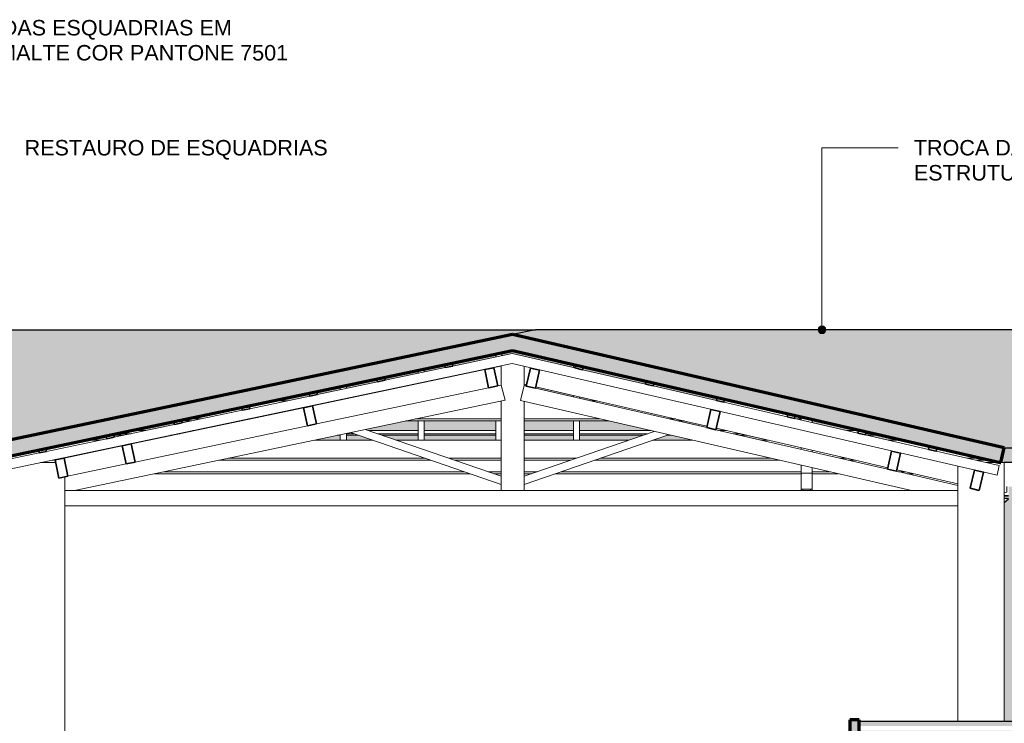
# Model space of a CAD drawing. Header units: millimetres. Extents: x -4967 to 47670, y -1932 to 8822.
# Tile 11 of 14: x 24518 to 30896, y 3641 to 8196. Entities that reach past the tile are written whole.
import ezdxf

# ---------------------------------------------------------------- set-up
doc = ezdxf.new("R2010")
doc.units = ezdxf.units.MM
for name, color, linetype, lineweight in [('A-GENM', 13, 'Continuous', 18), ('A-GLAZ-CWMG', 51, 'Continuous', 18), ('A-ROOF', 132, 'Continuous', 25), ('A-ROOF-PATT', 132, 'Continuous', 25), ('A-WALL', 113, 'Continuous', 18), ('G-ANNO-TEXT', 231, 'Continuous', 9)]:
    doc.layers.add(name, color=color, linetype=linetype, lineweight=lineweight)
doc.styles.add('Arial_3', font='arial.ttf', dxfattribs={"height": 100})

# ---------------------------------------------------------------- blocks, each defined once
blk = doc.blocks.new('Rectangular Mullion - 6x12 cm-3934083-ELEVAÇÃO 6 - MANTER _ CONSTRUIR')
at = {"layer": 'A-GLAZ-CWMG'}
for p, q in [((14404.8, 5728.7), (14502, 5728.7)), ((14808.6, 5728.7), (14818.4, 5728.7)), ((16465.1, 5728.7), (16508.6, 5728.7)), ((17332.1, 5728.7), (17380.3, 5728.7)), ((13817.2, 5598.7), (13883, 5598.7)), ((13943.6, 5611.5), (13846.4, 5611.5)), ((14189.5, 5598.7), (14199.4, 5598.7)), ((14259.9, 5611.5), (14250.1, 5611.5)), ((15269.8, 5598.7), (15886.8, 5598.7)), ((15886.8, 5611.5), (15330.4, 5611.5)), ((16528.8, 5611.5), (16036.8, 5611.5)), ((16036.8, 5598.7), (16584.1, 5598.7)), ((17018.5, 5611.5), (16975, 5611.5)), ((17030.3, 5598.7), (17073.8, 5598.7)), ((17831.1, 5611.5), (17800.4, 5611.5)), ((17901.1, 5598.7), (17945.5, 5598.7))]:
    blk.add_line(p, q, dxfattribs=at)
blk = doc.blocks.new('Rectangular Mullion - 2x5 cm-4253626-ELEVAÇÃO 6 - MANTER _ CONSTRUIR')
at = {"layer": 'A-GLAZ-CWMG', "lineweight": 35}
for p, q in [((18660.4, 5434.2), (18656, 5414.7)), ((18709.2, 5422.9), (18660.4, 5434.2)), ((18704.7, 5403.5), (18709.2, 5422.9)), ((18656, 5414.7), (18704.7, 5403.5))]:
    blk.add_line(p, q, dxfattribs=at)
blk = doc.blocks.new('Rectangular Mullion - 2x5 cm-4253628-ELEVAÇÃO 6 - MANTER _ CONSTRUIR')
at = {"layer": 'A-GLAZ-CWMG'}
for p, q in [((13378.9, 5505.5), (13439.1, 5505.5)), ((13489.6, 5516.1), (13392.4, 5516.1)), ((13485.4, 5535.7), (13582.7, 5535.7)), ((13745.6, 5505.5), (13755.5, 5505.5)), ((13806, 5516.1), (13796.1, 5516.1)), ((13889.2, 5535.7), (13899, 5535.7)), ((14825.9, 5505.5), (14845.4, 5505.5)), ((14933.2, 5516.1), (14885.4, 5516.1)), ((14885.4, 5505.5), (14964, 5505.5)), ((15030, 5535.7), (15348.9, 5535.7)), ((15348.9, 5516.1), (15086.8, 5516.1)), ((15117.6, 5505.5), (15348.9, 5505.5)), ((15388.9, 5535.7), (15852.3, 5535.7)), ((15852.3, 5516.1), (15388.9, 5516.1)), ((15388.9, 5505.5), (15852.3, 5505.5)), ((16036.8, 5535.7), (16355.8, 5535.7)), ((16355.8, 5516.1), (16036.8, 5516.1)), ((16036.8, 5505.5), (16355.8, 5505.5)), ((16395.8, 5535.7), (16858.4, 5535.7)), ((16836.8, 5516.1), (16395.8, 5516.1)), ((16395.8, 5505.5), (16806.1, 5505.5)), ((16959.6, 5505.5), (16989.4, 5505.5)), ((17304.5, 5535.7), (17348, 5535.7)), ((17433, 5516.1), (17389.5, 5516.1)), ((17435.6, 5505.5), (17479.1, 5505.5)), ((18129.9, 5535.7), (18201.3, 5535.7)), ((18219.1, 5535.7), (18219.7, 5535.7)), ((18304.7, 5516.1), (18248.1, 5516.1)), ((18261, 5505.5), (18350.8, 5505.5))]:
    blk.add_line(p, q, dxfattribs=at)
blk = doc.blocks.new('Rectangular Mullion - 2x5 cm-4253634-ELEVAÇÃO 6 - MANTER _ CONSTRUIR')
at = {"layer": 'A-GLAZ-CWMG', "lineweight": 35}
for p, q in [((12938.7, 5420.9), (12889.8, 5410.6)), ((12889.8, 5410.6), (12893.9, 5391)), ((12893.9, 5391), (12942.8, 5401.3)), ((12942.8, 5401.3), (12938.7, 5420.9))]:
    blk.add_line(p, q, dxfattribs=at)
blk = doc.blocks.new('Rectangular Mullion - 2x5 cm-4253637-ELEVAÇÃO 6 - MANTER _ CONSTRUIR')
at = {"layer": 'A-GLAZ-CWMG', "lineweight": 35}
for p, q in [((18202.2, 5539.5), (18197.7, 5520.1)), ((18197.7, 5520.1), (18246.5, 5508.8)), ((18250.9, 5528.3), (18202.2, 5539.5)), ((18246.5, 5508.8), (18250.9, 5528.3))]:
    blk.add_line(p, q, dxfattribs=at)
blk = doc.blocks.new('Rectangular Mullion - 2x5 cm-4253638-ELEVAÇÃO 6 - MANTER _ CONSTRUIR')
at = {"layer": 'A-GLAZ-CWMG', "lineweight": 35}
for p, q in [((17744, 5644.9), (17739.5, 5625.4)), ((17739.5, 5625.4), (17788.2, 5614.2)), ((17792.7, 5633.7), (17744, 5644.9)), ((17788.2, 5614.2), (17792.7, 5633.7))]:
    blk.add_line(p, q, dxfattribs=at)
blk = doc.blocks.new('Rectangular Mullion - 2x5 cm-4253639-ELEVAÇÃO 6 - MANTER _ CONSTRUIR')
at = {"layer": 'A-GLAZ-CWMG', "lineweight": 35}
for p, q in [((17285.8, 5750.3), (17281.3, 5730.8)), ((17334.5, 5739.1), (17285.8, 5750.3)), ((17281.3, 5730.8), (17330, 5719.6)), ((17330, 5719.6), (17334.5, 5739.1))]:
    blk.add_line(p, q, dxfattribs=at)
blk = doc.blocks.new('Rectangular Mullion - 2x5 cm-4253640-ELEVAÇÃO 6 - MANTER _ CONSTRUIR')
at = {"layer": 'A-GLAZ-CWMG', "lineweight": 35}
for p, q in [((16827.5, 5855.7), (16823.1, 5836.2)), ((16823.1, 5836.2), (16871.8, 5825)), ((16876.3, 5844.5), (16827.5, 5855.7)), ((16871.8, 5825), (16876.3, 5844.5))]:
    blk.add_line(p, q, dxfattribs=at)
blk = doc.blocks.new('Rectangular Mullion - 2x5 cm-4253641-ELEVAÇÃO 6 - MANTER _ CONSTRUIR')
at = {"layer": 'A-GLAZ-CWMG', "lineweight": 35}
for p, q in [((16369.3, 5961.1), (16364.8, 5941.6)), ((16364.8, 5941.6), (16413.6, 5930.4)), ((16418.1, 5949.9), (16369.3, 5961.1)), ((16413.6, 5930.4), (16418.1, 5949.9))]:
    blk.add_line(p, q, dxfattribs=at)
blk = doc.blocks.new('Rectangular Mullion - 2x5 cm-4253688-ELEVAÇÃO 6 - MANTER _ CONSTRUIR')
at = {"layer": 'A-GLAZ-CWMG', "lineweight": 35}
for p, q in [((13377.3, 5513), (13328.4, 5502.7)), ((13328.4, 5502.7), (13332.5, 5483.1)), ((13332.5, 5483.1), (13381.4, 5493.4)), ((13381.4, 5493.4), (13377.3, 5513))]:
    blk.add_line(p, q, dxfattribs=at)
blk = doc.blocks.new('Rectangular Mullion - 2x5 cm-4253689-ELEVAÇÃO 6 - MANTER _ CONSTRUIR')
at = {"layer": 'A-GLAZ-CWMG', "lineweight": 35}
for p, q in [((13815.9, 5605.1), (13767, 5594.8)), ((13767, 5594.8), (13771.1, 5575.2)), ((13771.1, 5575.2), (13820, 5585.5)), ((13820, 5585.5), (13815.9, 5605.1))]:
    blk.add_line(p, q, dxfattribs=at)
blk = doc.blocks.new('Rectangular Mullion - 2x5 cm-3922801-ELEVAÇÃO 6 - MANTER _ CONSTRUIR')
at = {"layer": 'A-GLAZ-CWMG', "lineweight": 35}
for p, q in [((14254.5, 5697.2), (14205.5, 5686.9)), ((14205.5, 5686.9), (14209.6, 5667.3)), ((14209.6, 5667.3), (14258.6, 5677.6)), ((14258.6, 5677.6), (14254.5, 5697.2))]:
    blk.add_line(p, q, dxfattribs=at)
blk = doc.blocks.new('Rectangular Mullion - 2x5 cm-4253690-ELEVAÇÃO 6 - MANTER _ CONSTRUIR')
at = {"layer": 'A-GLAZ-CWMG', "lineweight": 35}
for p, q in [((14693, 5789.3), (14644.1, 5779)), ((14644.1, 5779), (14648.2, 5759.4)), ((14648.2, 5759.4), (14697.1, 5769.7)), ((14697.1, 5769.7), (14693, 5789.3))]:
    blk.add_line(p, q, dxfattribs=at)
blk = doc.blocks.new('Rectangular Mullion - 2x5 cm-4253691-ELEVAÇÃO 6 - MANTER _ CONSTRUIR')
at = {"layer": 'A-GLAZ-CWMG', "lineweight": 35}
for p, q in [((15131.6, 5881.4), (15082.7, 5871.1)), ((15082.7, 5871.1), (15086.8, 5851.5)), ((15135.7, 5861.8), (15131.6, 5881.4)), ((15086.8, 5851.5), (15135.7, 5861.8))]:
    blk.add_line(p, q, dxfattribs=at)
blk = doc.blocks.new('Rectangular Mullion - 2x5 cm-4253692-ELEVAÇÃO 6 - MANTER _ CONSTRUIR')
at = {"layer": 'A-GLAZ-CWMG', "lineweight": 35}
for p, q in [((15570.2, 5973.5), (15521.3, 5963.2)), ((15521.3, 5963.2), (15525.4, 5943.6)), ((15525.4, 5943.6), (15574.3, 5953.9)), ((15574.3, 5953.9), (15570.2, 5973.5))]:
    blk.add_line(p, q, dxfattribs=at)
blk = doc.blocks.new('Rectangular Mullion - 6x12 cm-3933649-ELEVAÇÃO 6 - MANTER _ CONSTRUIR')
at = {"layer": 'A-GLAZ-CWMG', "lineweight": 35}
for p, q in [((17246.7, 5672.1), (17219.8, 5555.2)), ((17305.2, 5658.7), (17246.7, 5672.1)), ((17278.3, 5541.7), (17305.2, 5658.7)), ((17219.8, 5555.2), (17278.3, 5541.7))]:
    blk.add_line(p, q, dxfattribs=at)
blk = doc.blocks.new('Rectangular Mullion - 6x12 cm-3934015-ELEVAÇÃO 6 - MANTER _ CONSTRUIR')
at = {"layer": 'A-GLAZ-CWMG', "lineweight": 35}
for p, q in [((14665.9, 5696.7), (14607.2, 5684.4)), ((14607.2, 5684.4), (14631.8, 5566.9)), ((14690.6, 5579.3), (14665.9, 5696.7)), ((14631.8, 5566.9), (14690.6, 5579.3))]:
    blk.add_line(p, q, dxfattribs=at)
blk = doc.blocks.new('Rectangular Mullion - 6x12 cm 2-3933784-ELEVAÇÃO 6 - MANTER _ CONSTRUIR')
at = {"layer": 'A-GLAZ-CWMG'}
for p, q in [((16052.5, 5833.6), (16036.8, 5837.2)), ((17086.1, 5595.9), (16111, 5820.2))]:
    blk.add_line(p, q, dxfattribs=at)
blk = doc.blocks.new('Rectangular Mullion - 6x12 cm 2-3933724-ELEVAÇÃO 6 - MANTER _ CONSTRUIR')
at = {"layer": 'A-GLAZ-CWMG'}
for p, q in [((15851.3, 5945.7), (15840.3, 5943.3)), ((15781.6, 5931), (14676.9, 5699))]:
    blk.add_line(p, q, dxfattribs=at)
blk = doc.blocks.new('Rectangular Mullion - 4x6_3-3931219-ELEVAÇÃO 6 - MANTER _ CONSTRUIR')
at = {"layer": 'A-GLAZ-CWMG'}
for p, q in [((15959.6, 6034.8), (16364.8, 5941.6)), ((19100.1, 5247.9), (15959, 5970.3)), ((16413.6, 5930.4), (16823.1, 5836.2)), ((16871.8, 5825), (17281.3, 5730.9)), ((17330, 5719.7), (17739.5, 5625.5)), ((17788.2, 5614.3), (18197.7, 5520.1)), ((18246.5, 5508.9), (18656, 5414.7)), ((18704.7, 5403.5), (19114.2, 5309.3)), ((19114.2, 5309.3), (19100.1, 5247.9))]:
    blk.add_line(p, q, dxfattribs=at)
blk = doc.blocks.new('Rectangular Mullion - 4x6_3-3931011-ELEVAÇÃO 6 - MANTER _ CONSTRUIR')
at = {"layer": 'A-GLAZ-CWMG'}
for p, q in [((16355.8, 5943.7), (16355.8, 5964.4)), ((16355.8, 5753.9), (16355.8, 5763.9)), ((16395.8, 5744.7), (16395.8, 5754.7)), ((16355.8, 5474.3), (16355.8, 5598.7)), ((16395.8, 5474.3), (16395.8, 5598.7))]:
    blk.add_line(p, q, dxfattribs=at)
blk = doc.blocks.new('Rectangular Mullion - 4x6_3-V11-ELEVAÇÃO 6 - MANTER _ CONSTRUIR')
at = {"layer": 'A-GLAZ-CWMG'}
for p, q in [((15852.3, 6032.7), (15852.3, 6012.3)), ((15892.3, 6020.7), (15892.3, 6041.1)), ((15852.3, 5945.9), (15852.3, 5947.9)), ((15852.3, 5474.3), (15852.3, 5598.7))]:
    blk.add_line(p, q, dxfattribs=at)
blk = doc.blocks.new('Rectangular Mullion - 4x6_3-V12-ELEVAÇÃO 6 - MANTER _ CONSTRUIR')
at = {"layer": 'A-GLAZ-CWMG'}
for p, q in [((15388.9, 5915), (15388.9, 5935.4)), ((15348.9, 5906.6), (15348.9, 5927)), ((15348.9, 5840.1), (15348.9, 5842.2)), ((15388.9, 5848.5), (15388.9, 5850.6)), ((15348.9, 5474.3), (15348.9, 5598.7)), ((15388.9, 5474.3), (15388.9, 5598.7))]:
    blk.add_line(p, q, dxfattribs=at)
blk = doc.blocks.new('Rectangular Mullion - 4x6_3-V13-ELEVAÇÃO 6 - MANTER _ CONSTRUIR')
at = {"layer": 'A-GLAZ-CWMG'}
for p, q in [((14845.4, 5800.8), (14845.4, 5821.3)), ((14885.4, 5809.2), (14885.4, 5829.7)), ((14885.4, 5742.8), (14885.4, 5744.9)), ((14845.4, 5734.4), (14845.4, 5736.5)), ((14845.4, 5474.3), (14845.4, 5509.6)), ((14885.4, 5474.3), (14885.4, 5518))]:
    blk.add_line(p, q, dxfattribs=at)
blk = doc.blocks.new('Rectangular Mullion - 4x6_3-3931220-ELEVAÇÃO 6 - MANTER _ CONSTRUIR')
at = {"layer": 'A-GLAZ-CWMG'}
for p, q in [((15574.3, 5953.9), (15959.6, 6034.8)), ((12517.2, 5247.6), (15959, 5970.3)), ((15135.7, 5861.8), (15525.4, 5943.6)), ((14697.1, 5769.7), (15086.8, 5851.5)), ((14258.6, 5677.6), (14648.2, 5759.4)), ((13820, 5585.5), (14209.6, 5667.3)), ((13381.4, 5493.4), (13771.1, 5575.2)), ((12942.8, 5401.3), (13332.5, 5483.1)), ((12504.3, 5309.2), (12893.9, 5391)), ((12517.2, 5247.6), (12504.3, 5309.2))]:
    blk.add_line(p, q, dxfattribs=at)
blk = doc.blocks.new('Rectangular Mullion - 6x12 cm-4082038-ELEVAÇÃO 6 - MANTER _ CONSTRUIR')
at = {"layer": 'A-GLAZ-CWMG'}
for p, q in [((13193.2, 5474.3), (13290.5, 5474.3)), ((13597, 5474.3), (13606.8, 5474.3)), ((14677.3, 5474.3), (15054.7, 5474.3)), ((15208.2, 5474.3), (15886.8, 5474.3)), ((16036.8, 5474.3), (16715.4, 5474.3)), ((16869, 5474.3), (17125.1, 5474.3)), ((17571.3, 5474.3), (17614.8, 5474.3)), ((18396.7, 5474.3), (18486.5, 5474.3)), ((12978, 5344.3), (12997.6, 5344.3)), ((13048.4, 5357), (13038.6, 5357)), ((14058.3, 5344.3), (15432.2, 5344.3)), ((15395.2, 5357), (14118.9, 5357)), ((15886.8, 5357), (15548.8, 5357)), ((15585.8, 5344.3), (15886.8, 5344.3)), ((16374.8, 5357), (16036.8, 5357)), ((16036.8, 5344.3), (16337.9, 5344.3)), ((16491.5, 5344.3), (17690.3, 5344.3)), ((17635, 5357), (16528.4, 5357)), ((18124.7, 5357), (18081.1, 5357)), ((18136.5, 5344.3), (18180, 5344.3)), ((18996.4, 5357), (18906.6, 5357)), ((18961.9, 5344.3), (19051.7, 5344.3))]:
    blk.add_line(p, q, dxfattribs=at)
blk = doc.blocks.new('Rectangular Mullion - 6x12 cm 2-4082024-ELEVAÇÃO 6 - MANTER _ CONSTRUIR')
at = {"layer": 'A-GLAZ-CWMG'}
for p, q in [((17222, 5564.7), (17086.1, 5595.9)), ((18192.3, 5341.5), (17280.4, 5551.2))]:
    blk.add_line(p, q, dxfattribs=at)
blk = doc.blocks.new('Rectangular Mullion - 6x12 cm-3933667-ELEVAÇÃO 6 - MANTER _ CONSTRUIR')
at = {"layer": 'A-GLAZ-CWMG', "lineweight": 35}
for p, q in [((16077.2, 5941.1), (16050.3, 5824.1)), ((16135.7, 5927.6), (16077.2, 5941.1)), ((16108.8, 5810.7), (16135.7, 5927.6)), ((16050.3, 5824.1), (16108.8, 5810.7))]:
    blk.add_line(p, q, dxfattribs=at)
blk = doc.blocks.new('Rectangular Mullion - 6x12 cm 2-3933760-ELEVAÇÃO 6 - MANTER _ CONSTRUIR')
at = {"layer": 'A-GLAZ-CWMG'}
for p, q in [((15886.8, 5953.1), (15851.3, 5945.7)), ((16039.4, 5862.5), (16036.8, 5862))]:
    blk.add_line(p, q, dxfattribs=at)
blk = doc.blocks.new('Rectangular Mullion - 6x12 cm-3934024-ELEVAÇÃO 6 - MANTER _ CONSTRUIR')
at = {"layer": 'A-GLAZ-CWMG', "lineweight": 35}
for p, q in [((15840.3, 5943.3), (15781.6, 5931)), ((15865, 5825.9), (15840.3, 5943.3)), ((15781.6, 5931), (15806.2, 5813.6)), ((15806.2, 5813.6), (15865, 5825.9))]:
    blk.add_line(p, q, dxfattribs=at)
blk = doc.blocks.new('Rectangular Mullion - 6x12 cm 2-4082025-ELEVAÇÃO 6 - MANTER _ CONSTRUIR')
at = {"layer": 'A-GLAZ-CWMG'}
for p, q in [((18846.1, 5191.1), (18602.4, 5247.2)), ((19146.1, 5258.2), (19147.5, 5257.8)), ((19147.5, 5251.3), (19146.1, 5251.1)), ((19162.8, 5137), (19162.8, 5173.8)), ((19146.1, 5133.8), (19162.8, 5137))]:
    blk.add_line(p, q, dxfattribs=at)
blk = doc.blocks.new('Rectangular Mullion - 6x12 cm-4252338-ELEVAÇÃO 6 - MANTER _ CONSTRUIR')
at = {"layer": 'A-GLAZ-CWMG', "lineweight": 35}
for p, q in [((18416.2, 5403.1), (18389.3, 5286.2)), ((18474.6, 5389.7), (18416.2, 5403.1)), ((18447.7, 5272.7), (18474.6, 5389.7)), ((18389.3, 5286.2), (18447.7, 5272.7))]:
    blk.add_line(p, q, dxfattribs=at)
blk = doc.blocks.new('Rectangular Mullion - 6x12 cm 2-4252870-ELEVAÇÃO 6 - MANTER _ CONSTRUIR')
at = {"layer": 'A-GLAZ-CWMG'}
for p, q in [((14607.2, 5684.4), (13502.5, 5452.4)), ((14676.9, 5699), (14665.9, 5696.7))]:
    blk.add_line(p, q, dxfattribs=at)
blk = doc.blocks.new('Rectangular Mullion - 6x12 cm-4252792-ELEVAÇÃO 6 - MANTER _ CONSTRUIR')
at = {"layer": 'A-GLAZ-CWMG', "lineweight": 35}
for p, q in [((13491.5, 5450.1), (13432.8, 5437.8)), ((13432.8, 5437.8), (13457.5, 5320.3)), ((13516.2, 5332.7), (13491.5, 5450.1)), ((13457.5, 5320.3), (13516.2, 5332.7))]:
    blk.add_line(p, q, dxfattribs=at)
blk = doc.blocks.new('Rectangular Mullion - 6x12 cm metal-4024687-ELEVAÇÃO 6 - MANTER _ CONSTRUIR')
at = {"layer": 'A-GLAZ-CWMG', "lineweight": 25}
h = blk.add_hatch(color=9, dxfattribs=at)
h.paths.add_polyline_path([(18206.1, 3532.6), (18945.8, 3532.6), (18945.8, 3591), (19145.8, 3591), (19145.8, 3532.6), (20166.1, 3532.6), (20166.1, 3567.6), (20156.1, 3567.6), (20156.1, 3592.6), (18206.1, 3592.6), (18206.1, 3543.6)], flags=0)
h.paths.add_polyline_path([(18854.8, 3623.7), (20156.1, 3623.7), (20156.1, 3628.7), (20166.1, 3628.7), (20166.1, 3652.5), (18206.1, 3652.5), (18206.1, 3623.7)], flags=0)
h = blk.add_hatch(color=9, dxfattribs=at)
h.paths.add_polyline_path([(19145.8, 3530.2), (20166.1, 3530.2), (20166.1, 3532.6), (19145.8, 3532.6)], flags=0)
h.paths.add_polyline_path([(18854.8, 3530.2), (18945.8, 3530.2), (18945.8, 3532.6), (18146.1, 3532.6), (18146.1, 3530.2)], flags=0)
at = {"layer": 'A-GLAZ-CWMG', "color": 5, "lineweight": 25}
for p, q in [((20166.1, 3652.5), (18206.1, 3652.5)), ((18146.1, 3530.2), (18146.1, 3532.6)), ((18945.8, 3532.6), (18146.1, 3532.6)), ((18146.1, 3530.2), (18945.8, 3530.2)), ((20166.1, 3532.6), (19145.8, 3532.6)), ((19145.8, 3530.2), (20166.1, 3530.2))]:
    blk.add_line(p, q, dxfattribs=at)
blk = doc.blocks.new('Rectangular Mullion - 6x12 cm metal-4019211-ELEVAÇÃO 6 - MANTER _ CONSTRUIR')
at = {"layer": 'A-GLAZ-CWMG', "lineweight": 25}
for color, points in [(173, [(18206.1, 3543.6), (18206.1, 3663.7), (18146.1, 3663.7), (18146.1, 3543.6)]), (9, [(18146.1, 3532.6), (18206.1, 3532.6), (18206.1, 3543.6), (18146.1, 3543.6)])]:
    blk.add_hatch(color=color, dxfattribs=at).paths.add_polyline_path(points, flags=0)
at = {"layer": 'A-GLAZ-CWMG', "color": 7, "lineweight": 70}
for p, q in [((18206.1, 3663.7), (18146.1, 3663.7)), ((18146.1, 3663.7), (18146.1, 3543.6)), ((18206.1, 3543.6), (18206.1, 3663.7)), ((18146.1, 3543.6), (18206.1, 3543.6))]:
    blk.add_line(p, q, dxfattribs=at)
at = {"layer": 'A-GLAZ-CWMG', "color": 5, "lineweight": 25}
for p, q in [((18146.1, 3543.6), (18146.1, 3532.6)), ((18206.1, 3532.6), (18146.1, 3532.6)), ((18206.1, 3532.6), (18206.1, 3543.6))]:
    blk.add_line(p, q, dxfattribs=at)
blk = doc.blocks.new('tesoura4 - tesoura-4028726-ELEVAÇÃO 6 - MANTER _ CONSTRUIR')
at = {"layer": 'A-GENM'}
for p, q in [((17831.1, 5604.4), (17831.1, 5625)), ((17901.1, 5608.9), (17901.1, 5588.3)), ((17831.1, 5414.5), (17831.1, 5424.6)), ((17901.1, 5408.5), (17901.1, 5398.4)), ((17831.1, 5260.3), (17831.1, 5311.9)), ((17901.1, 5295.8), (17901.1, 5260.3)), ((17831.1, 5157.9), (17831.1, 5260.3)), ((17831.1, 5260.3), (17901.1, 5260.3)), ((17901.1, 5260.3), (17901.1, 5157.9)), ((17831.1, 5147.8), (17831.1, 5157.9)), ((17831.1, 5157.9), (17901.1, 5157.9)), ((17841.1, 5147.8), (17841.1, 5157.9)), ((17891.1, 5157.9), (17891.1, 5147.8)), ((17901.1, 5157.9), (17901.1, 5147.8))]:
    blk.add_line(p, q, dxfattribs=at)
blk = doc.blocks.new('tesoura6 - tesoura-4029236-ELEVAÇÃO 6 - MANTER _ CONSTRUIR')
at = {"layer": 'A-GENM'}
for p, q in [((15886.8, 5955.2), (15886.8, 5830.5)), ((16036.8, 5827.2), (16036.8, 5952.4)), ((15806.2, 5813.6), (14690.6, 5579.3)), ((15886.8, 5830.5), (15865, 5825.9)), ((15912.9, 5733.8), (15886.8, 5830.5)), ((16036.8, 5827.2), (16012.6, 5730.2)), ((16050.3, 5824.1), (16036.8, 5827.2)), ((17219.8, 5555.2), (16108.8, 5810.7)), ((13122.4, 5147.8), (15912.9, 5733.8)), ((15886.8, 5728.3), (15886.8, 5147.8)), ((16012.6, 5730.2), (18544.9, 5147.8)), ((16036.8, 5147.8), (16036.8, 5724.6)), ((14631.8, 5566.9), (13516.2, 5332.7)), ((14911.7, 5523.5), (15886.8, 5187.8)), ((15886.8, 5240.7), (15007.1, 5543.6)), ((16879.5, 5530.8), (16036.8, 5240.7)), ((16036.8, 5187.8), (16971.6, 5509.6)), ((18389.3, 5286.2), (17278.3, 5541.7)), ((13457.5, 5320.3), (13119.6, 5249.4)), ((15886.8, 5187.8), (15886.8, 5240.7)), ((16036.8, 5240.7), (16036.8, 5187.8)), ((18846.1, 5181.1), (18447.7, 5272.7)), ((13061.1, 5147.8), (13122.4, 5147.8)), ((18544.9, 5147.8), (13122.4, 5147.8)), ((15886.8, 5147.8), (16036.8, 5147.8)), ((18544.9, 5147.8), (18846.1, 5147.8))]:
    blk.add_line(p, q, dxfattribs=at)
blk = doc.blocks.new('Rectangular Mullion - 6x12 cm 2-4082030-ELEVAÇÃO 6 - MANTER _ CONSTRUIR')
at = {"layer": 'A-GLAZ-CWMG'}
for p, q in [((18391.4, 5295.7), (18192.3, 5341.5)), ((18602.4, 5247.2), (18449.9, 5282.2))]:
    blk.add_line(p, q, dxfattribs=at)
blk = doc.blocks.new('Rectangular Mullion - 6x12 cm-4082041-ELEVAÇÃO 6 - MANTER _ CONSTRUIR')
at = {"layer": 'A-GLAZ-CWMG'}
for p, q in [((13641.1, 5256.7), (15686.6, 5256.7)), ((15649.7, 5269.4), (13701.7, 5269.4)), ((15886.8, 5269.4), (15803.3, 5269.4)), ((15840.2, 5256.7), (15886.8, 5256.7)), ((16120.4, 5269.4), (16036.8, 5269.4)), ((16036.8, 5256.7), (16083.4, 5256.7)), ((16237, 5256.7), (17831.1, 5256.7)), ((17831.1, 5269.4), (16274, 5269.4)), ((18015.9, 5269.4), (17901.1, 5269.4)), ((17901.1, 5256.7), (18071.2, 5256.7)), ((18505.6, 5269.4), (18462.1, 5269.4)), ((18517.4, 5256.7), (18560.9, 5256.7))]:
    blk.add_line(p, q, dxfattribs=at)
blk = doc.blocks.new('Rectangular Mullion - 6x12 cm-4252393-ELEVAÇÃO 6 - MANTER _ CONSTRUIR')
at = {"layer": 'A-GLAZ-CWMG', "lineweight": 35}
for p, q in [((18953.4, 5279.5), (18926.5, 5162.6)), ((19011.9, 5266.1), (18953.4, 5279.5)), ((18985, 5149.2), (19011.9, 5266.1)), ((18926.5, 5162.6), (18985, 5149.2))]:
    blk.add_line(p, q, dxfattribs=at)
blk = doc.blocks.new('Rectangular Mullion - 6x12 cm 2-4252872-ELEVAÇÃO 6 - MANTER _ CONSTRUIR')
at = {"layer": 'A-GLAZ-CWMG'}
for p, q in [((13432.8, 5437.8), (13055.9, 5358.6)), ((13502.5, 5452.4), (13491.5, 5450.1)), ((13119.6, 5249.4), (13080.6, 5241.2))]:
    blk.add_line(p, q, dxfattribs=at)
blk = doc.blocks.new('Rectangular Mullion - 6x12 cm-4252868-ELEVAÇÃO 6 - MANTER _ CONSTRUIR')
at = {"layer": 'A-GLAZ-CWMG', "lineweight": 35}
for p, q in [((13055.9, 5358.6), (12997.2, 5346.3)), ((13080.6, 5241.2), (13055.9, 5358.6)), ((12997.2, 5346.3), (13021.8, 5228.8)), ((13021.8, 5228.8), (13080.6, 5241.2))]:
    blk.add_line(p, q, dxfattribs=at)
blk = doc.blocks.new('Generic Models 1 - Generic Models 24-4258923-ELEVAÇÃO 6 - MANTER _ CONSTRUIR')
at = {"layer": 'A-GENM', "lineweight": 25}
h = blk.add_hatch(color=9, dxfattribs=at)
h.paths.add_polyline_path([(19231.1, 1030), (19246.1, 1030), (19246.1, 1306.9), (19211.1, 1341.9), (19211.1, 3530.2), (19146.1, 3530.2), (19146.1, 1315), (19181.1, 1280), (19181.1, 1030)], flags=0)
h.paths.add_polyline_path([(19146.1, 3652.5), (19211.1, 3652.5), (19211.1, 5039.4), (19239.6, 5061.9), (19239.6, 5173.8), (19174.6, 5173.8), (19174.6, 5093.4), (19146.1, 5070.9), (19146.1, 3677.6)], flags=0)
at = {"layer": 'A-GENM', "color": 5, "lineweight": 25}
blk.add_line((19146.1, 5070.9), (19174.6, 5093.4), dxfattribs=at)
blk = doc.blocks.new('ORNAMENTO SUPERIOR - ORNAMENTO SUPERIOR-4323885-ELEVAÇÃO 6 - MANTER _ CONSTRUIR')
at = {"layer": 'A-GENM'}
for p, q in [((19146.1, 5287.4), (19147.5, 5287.4)), ((19146.1, 5282.4), (19147.5, 5282.4)), ((19146.1, 5277.4), (19147.5, 5277.4)), ((19146.1, 5267.4), (19147.5, 5267.4)), ((19146.1, 5262.4), (19147.5, 5262.4)), ((19146.1, 5116.7), (19174.6, 5116.7)), ((19146.1, 5106.7), (19174.6, 5106.7)), ((19146.1, 5096.7), (19174.6, 5096.7))]:
    blk.add_line(p, q, dxfattribs=at)

msp = doc.modelspace()

# ---------------------------------------------------------------- hatches: boundary and pattern name
at = {"layer": 'A-ROOF'}
for points in [[(30874.7, 5328.7), (30895.6, 5425.2), (30873.4, 5328.7)], [(31383.5, 5328.7), (42226.1, 5328.7), (42250.3, 5425.2), (30895.6, 5425.2), (30874.7, 5328.7), (30895.6, 5328.7)]]:
    msp.add_hatch(color=191, dxfattribs=at).paths.add_polyline_path(points, flags=0)
at = {"layer": 'A-ROOF-PATT'}
for points in [[(18849.6, 5425.1), (24221.6, 5425.1), (27860, 6189.1), (17916, 6189.1), (17916, 5658.5), (18822.4, 5431.8)], [(36948.4, 5425.2), (42250.3, 5425.2), (39194.3, 6189.2), (27860.4, 6189.2), (27710.6, 6157.8), (30895.6, 5425.2), (33776.3, 5425.2)]]:
    msp.add_hatch(color=191, dxfattribs=at).paths.add_polyline_path(points, flags=0)
at = {"layer": 'A-ROOF-PATT', "lineweight": 18}
h = msp.add_hatch(color=171, dxfattribs=at)
h.paths.add_polyline_path([(30873.4, 5328.7), (30895.6, 5425.2), (27710.6, 6157.8), (24221.6, 5425.1), (24241.8, 5328.8), (24249.6, 5328.8), (27709.6, 6055.4), (30869.1, 5328.7)], flags=0)
h.paths.add_polyline_path([(18822.4, 5328.8), (18825.5, 5328.8), (18849.6, 5425.1), (17916, 5658.5), (17916, 5555.4), (18709, 5357.1)], flags=0)
at = {"layer": 'A-ROOF-PATT'}
h = msp.add_hatch(color=191, dxfattribs=at)
h.paths.add_polyline_path([(18240.3, 5474.3), (18115.4, 5505.5), (18033, 5505.5), (18157.9, 5474.3), (18170.6, 5474.3)], flags=0)
h.paths.add_polyline_path([(28145.3, 5474.3), (28464.9, 5474.3), (28555.5, 5505.5), (28145.3, 5505.5)], flags=0)
h.paths.add_polyline_path([(28721, 5474.3), (28874.6, 5474.3), (28738.9, 5505.5), (28709.1, 5505.5), (28618.5, 5474.3)], flags=0)
h.paths.add_polyline_path([(28105.3, 5474.3), (28105.3, 5505.5), (27786.3, 5505.5), (27786.3, 5474.3), (27860.4, 5474.3)], flags=0)
h.paths.add_polyline_path([(27601.8, 5474.3), (27601.8, 5505.5), (27138.3, 5505.5), (27138.3, 5474.3), (27432.2, 5474.3)], flags=0)
h.paths.add_polyline_path([(26451.1, 5474.3), (26594.8, 5474.3), (26594.8, 5505.5), (26575.4, 5505.5), (26426.8, 5474.3)], flags=0)
h.paths.add_polyline_path([(25346.5, 5474.3), (25356.3, 5474.3), (25505, 5505.5), (25495.1, 5505.5)], flags=0)
h.paths.add_polyline_path([(24942.7, 5474.3), (25039.9, 5474.3), (25082, 5483.1), (25077.9, 5502.7), (25053.1, 5497.5)], flags=0)
h.paths.add_polyline_path([(27098.3, 5474.3), (27098.3, 5505.5), (26867.1, 5505.5), (26957.7, 5474.3)], flags=0)
h.paths.add_polyline_path([(30236, 5474.3), (30100.2, 5505.5), (30010.5, 5505.5), (30146.2, 5474.3)], flags=0)
h.paths.add_polyline_path([(26634.8, 5474.3), (26804.1, 5474.3), (26713.5, 5505.5), (26634.8, 5505.5)], flags=0)
h.paths.add_polyline_path([(29320.7, 5474.3), (29364.3, 5474.3), (29228.6, 5505.5), (29185, 5505.5)], flags=0)
h.paths.add_polyline_path([(25130.9, 5493.4), (25188.6, 5505.5), (25128.4, 5505.5)], flags=0)
h.paths.add_polyline_path([(29054, 5535.7), (29097.5, 5535.7), (29029.9, 5551.2), (29027.7, 5541.7)], flags=0)
h.paths.add_polyline_path([(27860, 5535.7), (28105.3, 5535.7), (28105.3, 5598.7), (27786.3, 5598.7), (27786.3, 5535.7)], flags=0)
h.paths.add_polyline_path([(29950.8, 5535.7), (29951.7, 5539.5), (29694.9, 5598.7), (29650.6, 5598.7), (29650.6, 5588.3), (29879.4, 5535.7), (29947.2, 5535.7)], flags=0)
h.paths.add_polyline_path([(28145.3, 5535.7), (28607.8, 5535.7), (28333.6, 5598.7), (28145.3, 5598.7), (28145.3, 5595.9)], flags=0)
h.paths.add_polyline_path([(27601.8, 5535.7), (27601.8, 5598.7), (27138.3, 5598.7), (27138.3, 5535.7), (27432.2, 5535.7)], flags=0)
h.paths.add_polyline_path([(17994.8, 5535.7), (17934.1, 5550.8), (17930.3, 5535.7), (17970.2, 5535.7)], flags=0)
h.paths.add_polyline_path([(25234.9, 5535.7), (25332.1, 5535.7), (25520.5, 5575.2), (25516.4, 5594.8), (25252, 5539.3)], flags=0)
h.paths.add_polyline_path([(25638.7, 5535.7), (25648.5, 5535.7), (25948.8, 5598.7), (25939, 5598.7), (25846.2, 5579.2)], flags=0)
h.paths.add_polyline_path([(26779.5, 5535.7), (27098.3, 5535.7), (27098.3, 5598.7), (27019.3, 5598.7), (26756.6, 5543.6)], flags=0)
h.paths.add_polyline_path([(28969.3, 5555.2), (28971.5, 5564.7), (28823.3, 5598.7), (28779.7, 5598.7), (28879.7, 5575.8)], flags=0)
h.paths.add_polyline_path([(25569.5, 5585.5), (25632.5, 5598.7), (25566.7, 5598.7)], flags=0)
h.paths.add_polyline_path([(26251.5, 5728.7), (26397.7, 5759.4), (26393.6, 5779), (26154.3, 5728.7)], flags=0)
h.paths.add_polyline_path([(26558, 5728.7), (26567.9, 5728.7), (26594.8, 5734.4), (26594.8, 5736.5)], flags=0)
h.paths.add_polyline_path([(28258.1, 5728.7), (28145.3, 5754.7), (28145.3, 5744.7), (28214.6, 5728.7), (28225.2, 5728.7)], flags=0)
h.paths.add_polyline_path([(29129.8, 5728.7), (28167.5, 5949.9), (28163.1, 5930.4), (28572.5, 5836.2), (28577, 5855.7), (28625.8, 5844.5), (28621.4, 5825), (29030.8, 5730.9), (29035.2, 5750.3), (29084, 5739.1), (29081.6, 5728.7), (29084, 5728.7)], flags=0)
h.paths.add_polyline_path([(26634.8, 5742.8), (27098.3, 5840.1), (27098.3, 5842.2), (26634.8, 5744.9)], flags=0)
h.paths.add_polyline_path([(28105.3, 5753.9), (28105.3, 5763.9), (27860.4, 5819.8), (27858.3, 5810.7), (27885.2, 5804.5)], flags=0)
h.paths.add_polyline_path([(26446.6, 5769.7), (26594.8, 5800.8), (26594.8, 5821.3), (26442.5, 5789.3)], flags=0)
h.paths.add_polyline_path([(26634.8, 5809.2), (26836.3, 5851.5), (26832.2, 5871.1), (26634.8, 5829.7)], flags=0)
h.paths.add_polyline_path([(27799.8, 5824.1), (27802, 5833.6), (27786.3, 5837.2), (27786.3, 5827.2)], flags=0)
h.paths.add_polyline_path([(27138.3, 5848.5), (27601.8, 5945.9), (27601.8, 5947.9), (27138.3, 5850.6)], flags=0)
h.paths.add_polyline_path([(26885.2, 5861.8), (27098.3, 5906.6), (27098.3, 5927), (26881.1, 5881.4)], flags=0)
h.paths.add_polyline_path([(27138.3, 5915), (27274.8, 5943.6), (27270.7, 5963.2), (27138.3, 5935.4)], flags=0)
h.paths.add_polyline_path([(28105.3, 5943.7), (28105.3, 5964.4), (27708.5, 6055.1), (27641.8, 6041.1), (27641.8, 6020.7), (27709.6, 6034.7), (27973.7, 5974)], flags=0)
h.paths.add_polyline_path([(27323.8, 5953.9), (27601.8, 6012.3), (27601.8, 6032.7), (27319.7, 5973.5)], flags=0)
at = {"layer": 'G-ANNO-TEXT'}
h = msp.add_hatch(color=250, dxfattribs=at)
edge = h.paths.add_edge_path(flags=0)
edge.add_arc((29715.1, 6188.5), 25, 0, 360)

# ---------------------------------------------------------------- linework, layer by layer
at = {"layer": 'A-ROOF', "color": 5}
for p, q in [((17916, 6189.1), (27860, 6189.1)), ((27860.4, 6189.2), (27710.6, 6157.8)), ((39194.3, 6189.2), (27860.4, 6189.2)), ((30874.7, 5328.7), (30895.6, 5425.2)), ((30895.6, 5425.2), (42250.3, 5425.2)), ((42226.1, 5328.7), (30895.6, 5328.7))]:
    msp.add_line(p, q, dxfattribs=at)
at = {"layer": 'A-ROOF', "color": 7, "lineweight": 70}
for p, q in [((27710.6, 6157.8), (24221.6, 5425.1)), ((30895.6, 5425.2), (27710.6, 6157.8)), ((24249.6, 5328.8), (27709.6, 6055.4)), ((27709.6, 6055.4), (30869.1, 5328.7)), ((30873.4, 5328.7), (30895.6, 5425.2)), ((30869.1, 5328.7), (30873.4, 5328.7))]:
    msp.add_line(p, q, dxfattribs=at)
at = {"layer": 'A-WALL'}
for p, q in [((24653.1, 5328.7), (24750.3, 5328.7)), ((30595.6, 3652.5), (30595.6, 5306.3)), ((30779.3, 5328.7), (30869.1, 5328.7)), ((30873.4, 5328.7), (30895.6, 5328.7)), ((30895.6, 5328.7), (30895.6, 3652.5)), ((24810.6, 5237.1), (24810.6, 1030)), ((30595.6, 5048.7), (24810.6, 5048.7))]:
    msp.add_line(p, q, dxfattribs=at)
at = {"layer": 'G-ANNO-TEXT', "color": 250}
for p, q in [((29715.1, 7367.2), (30208.6, 7367.2)), ((29715.1, 6188.5), (29715.1, 7367.2))]:
    msp.add_line(p, q, dxfattribs=at)
msp.add_circle((29715.1, 6188.5), 25, dxfattribs=at)

# ---------------------------------------------------------------- block references
at = {"layer": 'A-GENM'}
for name in ['tesoura6 - tesoura-4029236-ELEVAÇÃO 6 - MANTER _ CONSTRUIR', 'tesoura4 - tesoura-4028726-ELEVAÇÃO 6 - MANTER _ CONSTRUIR', 'ORNAMENTO SUPERIOR - ORNAMENTO SUPERIOR-4323885-ELEVAÇÃO 6 - MANTER _ CONSTRUIR']:
    msp.add_blockref(name, (11749.5, 0), dxfattribs=at)
at = {"layer": 'A-GENM', "color": 5, "lineweight": 25}
msp.add_blockref('Generic Models 1 - Generic Models 24-4258923-ELEVAÇÃO 6 - MANTER _ CONSTRUIR', (11749.5, 0), dxfattribs=at)
at = {"layer": 'A-GLAZ-CWMG'}
for name in ['Rectangular Mullion - 4x6_3-3931220-ELEVAÇÃO 6 - MANTER _ CONSTRUIR', 'Rectangular Mullion - 4x6_3-V11-ELEVAÇÃO 6 - MANTER _ CONSTRUIR', 'Rectangular Mullion - 4x6_3-3931219-ELEVAÇÃO 6 - MANTER _ CONSTRUIR', 'Rectangular Mullion - 6x12 cm 2-3933724-ELEVAÇÃO 6 - MANTER _ CONSTRUIR', 'Rectangular Mullion - 4x6_3-V12-ELEVAÇÃO 6 - MANTER _ CONSTRUIR', 'Rectangular Mullion - 2x5 cm-4253692-ELEVAÇÃO 6 - MANTER _ CONSTRUIR', 'Rectangular Mullion - 6x12 cm-3934024-ELEVAÇÃO 6 - MANTER _ CONSTRUIR', 'Rectangular Mullion - 6x12 cm 2-3933760-ELEVAÇÃO 6 - MANTER _ CONSTRUIR', 'Rectangular Mullion - 6x12 cm-3933667-ELEVAÇÃO 6 - MANTER _ CONSTRUIR', 'Rectangular Mullion - 4x6_3-3931011-ELEVAÇÃO 6 - MANTER _ CONSTRUIR', 'Rectangular Mullion - 2x5 cm-4253641-ELEVAÇÃO 6 - MANTER _ CONSTRUIR', 'Rectangular Mullion - 2x5 cm-4253691-ELEVAÇÃO 6 - MANTER _ CONSTRUIR', 'Rectangular Mullion - 4x6_3-V13-ELEVAÇÃO 6 - MANTER _ CONSTRUIR', 'Rectangular Mullion - 6x12 cm 2-3933784-ELEVAÇÃO 6 - MANTER _ CONSTRUIR', 'Rectangular Mullion - 2x5 cm-4253640-ELEVAÇÃO 6 - MANTER _ CONSTRUIR', 'Rectangular Mullion - 2x5 cm-4253690-ELEVAÇÃO 6 - MANTER _ CONSTRUIR', 'Rectangular Mullion - 2x5 cm-4253639-ELEVAÇÃO 6 - MANTER _ CONSTRUIR', 'Rectangular Mullion - 6x12 cm 2-4252870-ELEVAÇÃO 6 - MANTER _ CONSTRUIR', 'Rectangular Mullion - 6x12 cm-3934083-ELEVAÇÃO 6 - MANTER _ CONSTRUIR', 'Rectangular Mullion - 2x5 cm-3922801-ELEVAÇÃO 6 - MANTER _ CONSTRUIR', 'Rectangular Mullion - 6x12 cm-3934015-ELEVAÇÃO 6 - MANTER _ CONSTRUIR', 'Rectangular Mullion - 6x12 cm-3933649-ELEVAÇÃO 6 - MANTER _ CONSTRUIR', 'Rectangular Mullion - 2x5 cm-4253638-ELEVAÇÃO 6 - MANTER _ CONSTRUIR', 'Rectangular Mullion - 2x5 cm-4253689-ELEVAÇÃO 6 - MANTER _ CONSTRUIR', 'Rectangular Mullion - 6x12 cm 2-4082024-ELEVAÇÃO 6 - MANTER _ CONSTRUIR', 'Rectangular Mullion - 2x5 cm-4253628-ELEVAÇÃO 6 - MANTER _ CONSTRUIR', 'Rectangular Mullion - 2x5 cm-4253688-ELEVAÇÃO 6 - MANTER _ CONSTRUIR', 'Rectangular Mullion - 2x5 cm-4253637-ELEVAÇÃO 6 - MANTER _ CONSTRUIR', 'Rectangular Mullion - 6x12 cm-4082038-ELEVAÇÃO 6 - MANTER _ CONSTRUIR', 'Rectangular Mullion - 6x12 cm 2-4252872-ELEVAÇÃO 6 - MANTER _ CONSTRUIR', 'Rectangular Mullion - 6x12 cm-4252792-ELEVAÇÃO 6 - MANTER _ CONSTRUIR', 'Rectangular Mullion - 2x5 cm-4253626-ELEVAÇÃO 6 - MANTER _ CONSTRUIR', 'Rectangular Mullion - 2x5 cm-4253634-ELEVAÇÃO 6 - MANTER _ CONSTRUIR', 'Rectangular Mullion - 6x12 cm-4252868-ELEVAÇÃO 6 - MANTER _ CONSTRUIR', 'Rectangular Mullion - 6x12 cm-4252338-ELEVAÇÃO 6 - MANTER _ CONSTRUIR', 'Rectangular Mullion - 6x12 cm 2-4082030-ELEVAÇÃO 6 - MANTER _ CONSTRUIR', 'Rectangular Mullion - 6x12 cm-4082041-ELEVAÇÃO 6 - MANTER _ CONSTRUIR', 'Rectangular Mullion - 6x12 cm 2-4082025-ELEVAÇÃO 6 - MANTER _ CONSTRUIR', 'Rectangular Mullion - 6x12 cm-4252393-ELEVAÇÃO 6 - MANTER _ CONSTRUIR']:
    msp.add_blockref(name, (11749.5, 0), dxfattribs=at)
at = {"layer": 'A-GLAZ-CWMG', "color": 5, "lineweight": 25}
for name in ['Rectangular Mullion - 6x12 cm metal-4019211-ELEVAÇÃO 6 - MANTER _ CONSTRUIR', 'Rectangular Mullion - 6x12 cm metal-4024687-ELEVAÇÃO 6 - MANTER _ CONSTRUIR']:
    msp.add_blockref(name, (11749.5, 0), dxfattribs=at)

# ---------------------------------------------------------------- texts
at = {"layer": 'G-ANNO-TEXT', "color": 7, "char_height": 100, "attachment_point": 1, "style": 'Arial_3'}
for s, insert, width in [('PINTURA DAS ESQUADRIAS EM  ', (23749.8, 8194.1), 2745.78), ('TINTA ESMALTE COR PANTONE 7501', (23749.8, 8032.1), 3094.514), ('RESTAURO DE ESQUADRIAS', (24549.6, 7417.2), 2429.113), ('TROCA DAS TELHAS E REVISÃO DA ', (30310.2, 7417.2), 3046.412), ('ESTRUTURA DA COBERTURA', (30310.2, 7255.2), 2473.206)]:
    msp.add_mtext(s, dxfattribs=dict(at, insert=insert, width=width))

doc.saveas('drawing.dxf')
